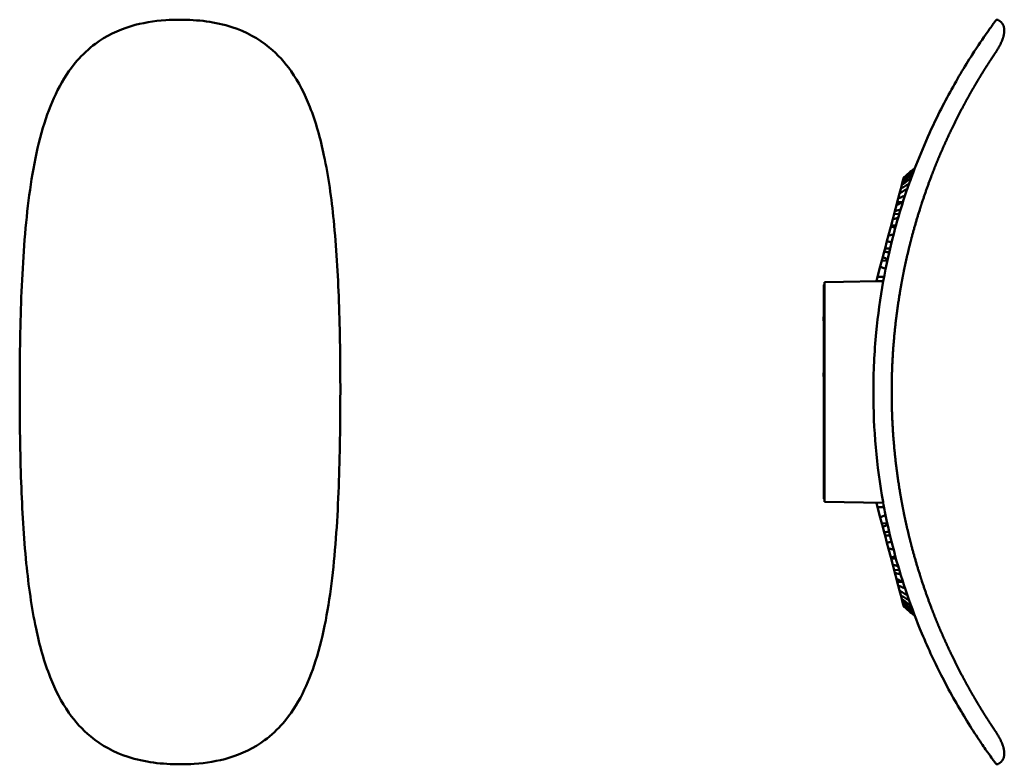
# Model space of a CAD drawing. Header units: millimetres. Extents: x 393 to 1646, y 391 to 1072.
# Tile 1 of 9: x 393 to 930, y 391 to 797. Entities that reach past the tile are written whole.
import ezdxf

# ---------------------------------------------------------------- set-up
doc = ezdxf.new("R2010")
doc.units = ezdxf.units.MM
doc.header["$LTSCALE"] = 4
doc.layers.add('Visibile (ISO)', color=7, linetype='Continuous', lineweight=50)

msp = doc.modelspace()

# ---------------------------------------------------------------- linework, layer by layer
at = {"layer": 'Visibile (ISO)'}
for p, q in [((927.92, 796.39), (927.12, 796.98)), ((874.77, 708.63), (875.1, 709.88)), ((875.3, 710.65), (875.1, 709.88)), ((875.3, 710.65), (875.41, 711.07)), ((873.8, 704.94), (873.33, 703.14)), ((873.8, 704.94), (874.34, 707.01)), ((874.39, 707.21), (874.34, 707.01)), ((874.77, 708.63), (874.39, 707.21)), ((874.39, 707.21), (874.61, 707.21)), ((872.39, 699.59), (871.89, 697.68)), ((872.39, 699.59), (873.13, 702.37)), ((873.33, 703.14), (873.13, 702.37)), ((873.33, 703.14), (874.37, 703.12)), ((870.6, 692.77), (871.46, 696.04)), ((871.89, 697.68), (871.46, 696.04)), ((871.89, 697.68), (874.85, 697.54)), ((868.52, 684.82), (869.43, 688.31)), ((870.19, 691.2), (869.43, 688.31)), ((870.6, 692.77), (870.19, 691.2)), ((870.19, 691.2), (872.96, 690.99)), ((868.34, 684.14), (867.17, 679.67)), ((868.52, 684.82), (868.34, 684.14)), ((868.34, 684.14), (870.93, 683.86)), ((866.27, 676.26), (867.16, 679.65)), ((867.17, 679.67), (867.16, 679.65)), ((867.17, 679.67), (869.83, 679.76)), ((865.25, 672.36), (864.81, 670.7)), ((866.27, 676.26), (865.25, 672.36)), ((865.25, 672.36), (868, 672.36)), ((864.02, 667.66), (863.49, 665.68)), ((864.02, 667.66), (864.81, 670.7)), ((861.18, 656.87), (862.65, 662.45)), ((863.49, 665.68), (862.65, 662.45)), ((863.49, 665.68), (866.47, 665.57)), ((860.56, 654.5), (861.18, 656.87)), ((831.83, 652.09), (831.83, 642.15)), ((831.83, 652.09), (831.83, 652.09)), ((832.13, 654), (842.5, 654.18)), ((832.13, 654), (832.13, 654)), ((832.13, 634), (832.13, 654)), ((842.5, 654.18), (860.56, 654.5)), ((831.83, 642.15), (831.83, 638.23)), ((831.63, 634.98), (831.83, 635.18)), ((831.63, 632.93), (831.63, 634.98)), ((831.83, 638.23), (831.83, 634.1)), ((831.83, 634.1), (831.83, 554.1)), ((831.63, 632.93), (831.83, 632.73)), ((832.13, 634), (832.13, 554)), ((831.63, 604.5), (831.83, 604.7)), ((831.63, 602.45), (831.63, 604.5)), ((831.63, 602.45), (831.83, 602.25)), ((831.83, 549.97), (831.83, 554.1)), ((832.13, 534), (832.13, 554)), ((831.83, 549.97), (831.83, 546.05)), ((831.83, 546.05), (831.83, 536.11)), ((832.13, 534), (864.29, 533.44)), ((861.18, 531.13), (860.56, 533.5)), ((862.65, 525.55), (861.18, 531.13)), ((862.65, 525.55), (863.49, 522.32)), ((863.49, 522.32), (866.47, 522.43)), ((863.49, 522.32), (864.02, 520.34)), ((864.81, 517.3), (864.02, 520.34)), ((864.81, 517.3), (865.25, 515.64)), ((865.25, 515.64), (866.27, 511.74)), ((865.25, 515.64), (868, 515.64)), ((867.16, 508.35), (866.27, 511.74)), ((867.16, 508.35), (867.17, 508.33)), ((867.17, 508.33), (868.34, 503.86)), ((867.17, 508.33), (869.83, 508.24)), ((868.34, 503.86), (870.93, 504.14)), ((868.34, 503.86), (868.52, 503.18)), ((869.43, 499.69), (868.52, 503.18)), ((869.43, 499.69), (870.19, 496.8)), ((870.19, 496.8), (872.96, 497.01)), ((870.19, 496.8), (870.6, 495.23)), ((871.46, 491.96), (870.6, 495.23)), ((871.46, 491.96), (871.89, 490.32)), ((871.89, 490.32), (874.85, 490.46)), ((871.89, 490.32), (872.39, 488.41)), ((873.13, 485.63), (872.39, 488.41)), ((873.13, 485.63), (873.33, 484.86)), ((873.33, 484.86), (874.37, 484.88)), ((873.33, 484.86), (873.8, 483.06)), ((874.34, 480.99), (873.8, 483.06)), ((874.34, 480.99), (874.39, 480.79)), ((874.39, 480.79), (874.77, 479.37)), ((874.39, 480.79), (874.61, 480.79)), ((875.1, 478.12), (874.77, 479.37)), ((875.1, 478.12), (875.3, 477.35)), ((875.41, 476.93), (875.3, 477.35)), ((924.75, 394.24), (924.75, 394.24)), ((927.92, 391.61), (927.12, 391.02))]:
    msp.add_line(p, q, dxfattribs=at)
for centre, start, end in [((832.83, 652.09), 134.427, 180), ((832.83, 536.11), 180, 225.573)]:
    msp.add_arc(centre, 1, start, end, dxfattribs=at)
for points, degree, knots in [([(392.97, 594), (392.97, 611.27), (393.21, 628.59), (394.51, 662.58), (395.55, 679.36), (399.33, 711.22), (401.97, 726.51), (410.41, 753.09), (415.85, 765), (427.21, 778.14), (430.58, 781.31), (439.99, 788.25), (446.7, 791.53), (459.84, 795.45), (466.26, 796.49), (475.27, 797.1), (477.87, 797.18), (480.47, 797.18)], 3, [0, 0, 0, 0, 5.180434, 5.180434, 10.322411, 10.322411, 15.256132, 15.256132, 19.504025, 19.504025, 21.003973, 21.003973, 23.269329, 23.269329, 25.200247, 25.200247, 25.980964, 25.980964, 25.980964, 25.980964]), ([(480.47, 797.18), (490.06, 797.18), (499.9, 796.03), (516.36, 790.67), (523.41, 786.84), (533.8, 778.26), (537.75, 773.83), (545.28, 763.09), (548.6, 756.5), (554.65, 741.19), (557.11, 732.25), (561.49, 711.61), (563.13, 699.69), (565.79, 673.14), (566.63, 658.34), (567.75, 627.09), (567.97, 610.52), (567.97, 594)], 3, [0, 0, 0, 0, 2.876472, 2.876472, 5.31672, 5.31672, 7.249738, 7.249738, 9.689719, 9.689719, 12.711801, 12.711801, 16.507454, 16.507454, 21.033016, 21.033016, 25.988819, 25.988819, 25.988819, 25.988819]), ([(923.97, 794.4), (923.82, 794.19), (923.66, 793.96), (923.48, 793.72), (922.79, 792.77), (921.94, 791.58), (920.93, 790.14), (918.8, 787.11), (915.96, 782.97), (912.76, 777.97), (910.75, 774.83), (908.6, 771.36), (906.4, 767.65), (902.12, 760.41), (897.66, 752.25), (893.44, 743.6), (888.14, 732.74), (883.19, 721.11), (878.87, 709.07), (878.55, 708.17), (878.24, 707.27), (877.92, 706.37), (874.95, 697.86), (872.29, 689.15), (869.97, 680.3), (867.76, 671.83), (865.86, 663.24), (864.29, 654.56)], 3, [45.101593, 45.101593, 45.101593, 45.101593, 50.830261, 50.830261, 50.830261, 73.357247, 73.357247, 73.357247, 120.951319, 120.951319, 120.951319, 150.854592, 150.854592, 150.854592, 209.172804, 209.172804, 209.172804, 282.441426, 282.441426, 282.441426, 287.886662, 287.886662, 287.886662, 339.384934, 339.384934, 339.384934, 388.626701, 388.626701, 388.626701, 388.626701]), ([(895.4, 723.83), (897.06, 727.73), (898.78, 731.58), (900.52, 735.33), (903.01, 740.48), (905.59, 745.53), (906.34, 746.97), (907.84, 749.82), (909.33, 752.59), (910.08, 753.95), (911.19, 755.94), (912.29, 757.89), (912.66, 758.52), (913.98, 760.83), (915.28, 763.04), (916.2, 764.58), (917.37, 766.49), (918.46, 768.26), (918.71, 768.67), (920.14, 770.96), (921.41, 772.96), (922.33, 774.38), (923.11, 775.56), (923.74, 776.51)], 5, [0, 0, 0, 0, 0, 0, 33.323089, 33.323089, 33.323089, 46.697162, 46.697162, 46.697162, 60.071235, 60.071235, 60.071235, 66.647943, 66.647943, 66.647943, 84.138502, 84.138502, 84.138502, 89.456452, 89.456452, 89.456452, 114.81515, 114.81515, 114.81515, 114.81515, 114.81515, 114.81515]), ([(923.74, 776.51), (923.87, 776.7), (923.99, 776.89), (924.1, 777.06), (924.35, 777.43), (924.57, 777.76), (924.68, 777.93), (924.78, 778.08), (924.88, 778.23)], 5, [114.81515, 114.81515, 114.81515, 114.81515, 114.81515, 114.81515, 119.920876, 119.920876, 119.920876, 126.300235, 126.300235, 126.300235, 126.300235, 126.300235, 126.300235]), ([(874.49, 654.74), (874.82, 656.47), (875.15, 658.2), (875.5, 659.92), (876.87, 666.55), (878.42, 673.14), (879.65, 678), (881.81, 685.88), (884.21, 693.67), (885.18, 696.68), (887.63, 704.02), (890.29, 711.25), (891.93, 715.5), (893.63, 719.69), (895.4, 723.83)], 5, [88.013268, 88.013268, 88.013268, 88.013268, 88.013268, 88.013268, 100.692784, 100.692784, 100.692784, 136.844921, 136.844921, 136.844921, 159.771567, 159.771567, 159.771567, 193.032199, 193.032199, 193.032199, 193.032199, 193.032199, 193.032199]), ([(874.77, 708.63), (874.94, 708.75), (875.11, 708.88), (875.28, 709), (875.56, 709.21), (875.83, 709.41), (876.11, 709.62)], 3, [-2.0384568, -2.0384568, -2.0384568, -2.0384568, -1.9774342, -1.9774342, -1.9774342, -1.878964, -1.878964, -1.878964, -1.878964]), ([(876.47, 711), (876.19, 710.77), (875.9, 710.53), (875.62, 710.31), (875.45, 710.16), (875.27, 710.02), (875.1, 709.88)], 3, [-0.0993764, -0.0993764, -0.0993764, -0.0993764, 0.0254841, 0.0254841, 0.0254841, 0.1028107, 0.1028107, 0.1028107, 0.1028107]), ([(875.3, 710.65), (875.47, 710.79), (875.65, 710.93), (875.82, 711.08), (876.11, 711.31), (876.39, 711.54), (876.68, 711.77)], 3, [-2.1669729, -2.1669729, -2.1669729, -2.1669729, -2.1097708, -2.1097708, -2.1097708, -2.0171252, -2.0171252, -2.0171252, -2.0171252]), ([(875.41, 711.07), (875.58, 711.21), (875.76, 711.36), (875.94, 711.51), (876.22, 711.75), (876.51, 711.99), (876.8, 712.23)], 3, [0.1351483, 0.1351483, 0.1351483, 0.1351483, 0.1912215, 0.1912215, 0.1912215, 0.2822142, 0.2822142, 0.2822142, 0.2822142]), ([(879.5, 710.79), (878.76, 710.24), (878.01, 709.69), (877.26, 709.14), (877.18, 709.08), (877.1, 709.03), (877.03, 708.97)], 3, [-0.6581939, -0.6581939, -0.6581939, -0.6581939, -0.3709237, -0.3709237, -0.3709237, -0.3419445, -0.3419445, -0.3419445, -0.3419445]), ([(873.8, 704.94), (873.96, 705.03), (874.12, 705.13), (874.29, 705.23), (874.98, 705.65), (875.68, 706.07), (876.38, 706.5)], 3, [-1.5843809, -1.5843809, -1.5843809, -1.5843809, -1.5259554, -1.5259554, -1.5259554, -1.2801313, -1.2801313, -1.2801313, -1.2801313]), ([(875.68, 707.99), (875.41, 707.79), (875.13, 707.58), (874.85, 707.38), (874.68, 707.26), (874.51, 707.13), (874.34, 707.01)], 3, [-0.172886, -0.172886, -0.172886, -0.172886, -0.0696108, -0.0696108, -0.0696108, -0.0064134, -0.0064134, -0.0064134, -0.0064134]), ([(877.44, 705), (876.98, 704.71), (876.51, 704.42), (876.04, 704.14), (875.93, 704.07), (875.82, 704), (875.71, 703.94)], 3, [-0.5861722, -0.5861722, -0.5861722, -0.5861722, -0.405114, -0.405114, -0.405114, -0.3619405, -0.3619405, -0.3619405, -0.3619405]), ([(872.39, 699.59), (872.55, 699.66), (872.7, 699.72), (872.86, 699.79), (873.11, 699.9), (873.37, 700.01), (873.62, 700.12)], 3, [-1.5009849, -1.5009849, -1.5009849, -1.5009849, -1.4432386, -1.4432386, -1.4432386, -1.3499325, -1.3499325, -1.3499325, -1.3499325]), ([(875.71, 703.94), (875.02, 703.52), (874.32, 703.09), (873.62, 702.67), (873.45, 702.57), (873.29, 702.47), (873.13, 702.37)], 3, [-0.3619405, -0.3619405, -0.3619405, -0.3619405, -0.0963528, -0.0963528, -0.0963528, -0.0344603, -0.0344603, -0.0344603, -0.0344603]), ([(872.69, 696.59), (872.44, 696.47), (872.19, 696.36), (871.93, 696.25), (871.78, 696.18), (871.62, 696.11), (871.46, 696.04)], 3, [-0.220117, -0.220117, -0.220117, -0.220117, -0.1220804, -0.1220804, -0.1220804, -0.0619337, -0.0619337, -0.0619337, -0.0619337]), ([(875, 697.61), (874.79, 697.52), (874.59, 697.43), (874.38, 697.34), (874.23, 697.27), (874.07, 697.2), (873.92, 697.13)], 3, [-0.5198808, -0.5198808, -0.5198808, -0.5198808, -0.4395569, -0.4395569, -0.4395569, -0.3794178, -0.3794178, -0.3794178, -0.3794178]), ([(870.59, 688.59), (870.35, 688.53), (870.12, 688.47), (869.88, 688.42), (869.73, 688.38), (869.58, 688.34), (869.43, 688.31)], 3, [-0.2329202, -0.2329202, -0.2329202, -0.2329202, -0.1377645, -0.1377645, -0.1377645, -0.0792873, -0.0792873, -0.0792873, -0.0792873]), ([(870.6, 692.77), (870.75, 692.8), (870.9, 692.83), (871.04, 692.87), (871.28, 692.92), (871.52, 692.98), (871.76, 693.03)], 3, [-1.3964744, -1.3964744, -1.3964744, -1.3964744, -1.3409753, -1.3409753, -1.3409753, -1.2511285, -1.2511285, -1.2511285, -1.2511285]), ([(868.52, 684.82), (868.66, 684.82), (868.79, 684.82), (868.93, 684.83), (869.16, 684.83), (869.38, 684.83), (869.61, 684.83)], 3, [-1.373798, -1.373798, -1.373798, -1.373798, -1.3169402, -1.3169402, -1.3169402, -1.2247655, -1.2247655, -1.2247655, -1.2247655]), ([(868.25, 679.68), (868.03, 679.67), (867.8, 679.67), (867.58, 679.66), (867.44, 679.65), (867.3, 679.65), (867.16, 679.65)], 3, [-0.2309559, -0.2309559, -0.2309559, -0.2309559, -0.1395605, -0.1395605, -0.1395605, -0.0834224, -0.0834224, -0.0834224, -0.0834224]), ([(869.35, 679.71), (869.32, 679.71), (869.29, 679.71), (869.26, 679.71), (868.93, 679.7), (868.59, 679.69), (868.25, 679.68)], 3, [-0.3791092, -0.3791092, -0.3791092, -0.3791092, -0.367619, -0.367619, -0.367619, -0.2309559, -0.2309559, -0.2309559, -0.2309559]), ([(866.27, 676.26), (866.4, 676.23), (866.53, 676.2), (866.66, 676.17), (866.83, 676.13), (867, 676.09), (867.21, 676.04), (867.25, 676.03), (867.29, 676.02)], 3, [-1.3143642, -1.3143642, -1.3143642, -1.3143642, -1.2594837, -1.2594837, -1.2594837, -1.1885545, -1.1885545, -1.1705194, -1.1705194, -1.1705194, -1.1705194]), ([(864.02, 667.66), (864.14, 667.61), (864.26, 667.55), (864.38, 667.49), (864.58, 667.39), (864.78, 667.29), (864.98, 667.2)], 3, [-1.267514, -1.267514, -1.267514, -1.267514, -1.2166506, -1.2166506, -1.2166506, -1.1345063, -1.1345063, -1.1345063, -1.1345063]), ([(865.84, 670.48), (865.63, 670.53), (865.42, 670.57), (865.2, 670.62), (865.07, 670.64), (864.94, 670.67), (864.81, 670.7)], 3, [-0.2109891, -0.2109891, -0.2109891, -0.2109891, -0.1226007, -0.1226007, -0.1226007, -0.0682733, -0.0682733, -0.0682733, -0.0682733]), ([(867.48, 670.14), (867.29, 670.18), (867.11, 670.22), (866.92, 670.26), (866.9, 670.26), (866.89, 670.26), (866.87, 670.27)], 3, [-0.43944839, -0.43944839, -0.43944839, -0.43944839, -0.36091754, -0.36091754, -0.36091754, -0.35407514, -0.35407514, -0.35407514, -0.35407514]), ([(863.62, 662.01), (863.42, 662.1), (863.22, 662.2), (863.02, 662.29), (862.89, 662.34), (862.77, 662.4), (862.65, 662.45)], 3, [-0.2024244, -0.2024244, -0.2024244, -0.2024244, -0.117011, -0.117011, -0.117011, -0.0644287, -0.0644287, -0.0644287, -0.0644287]), ([(862.27, 656.88), (862.06, 656.88), (861.83, 656.87), (861.6, 656.87), (861.46, 656.87), (861.32, 656.87), (861.18, 656.87)], 3, [1.6190598, 1.6190598, 1.6190598, 1.6190598, 1.7802347, 1.7802347, 1.7802347, 1.8743985, 1.8743985, 1.8743985, 1.8743985]), ([(864.29, 654.56), (862.62, 645.28), (861.32, 635.89), (860.42, 626.44), (859.39, 615.69), (858.87, 604.86), (858.87, 594)], 3, [388.626701, 388.626701, 388.626701, 388.626701, 441.305954, 441.305954, 441.305954, 501.293859, 501.293859, 501.293859, 501.293859]), ([(860.56, 654.5), (860.7, 654.5), (860.84, 654.5), (860.98, 654.5), (861.2, 654.51), (861.43, 654.51), (861.65, 654.52), (861.98, 654.52), (862.36, 654.53), (862.74, 654.53)], 3, [-1.6563174, -1.6563174, -1.6563174, -1.6563174, -1.5950032, -1.5950032, -1.5950032, -1.494527, -1.494527, -1.494527, -1.3472164, -1.3472164, -1.3472164, -1.3472164]), ([(862.74, 654.53), (863.15, 654.54), (863.56, 654.55), (864.04, 654.56), (864.17, 654.56), (864.29, 654.56)], 3, [-1.3472164, -1.3472164, -1.3472164, -1.3472164, -1.1880335, -1.1880335, -1.1305062, -1.1305062, -1.1305062, -1.1305062]), ([(868.87, 594), (868.87, 604.54), (869.29, 615.07), (870.13, 625.58), (871.45, 636.62), (873.24, 647.57), (873.33, 648.14), (873.43, 648.71), (873.52, 649.28)], 5, [0, 0, 0, 0, 0, 0, 75.871215, 75.871215, 75.871215, 80.016634, 80.016634, 80.016634, 80.016634, 80.016634, 80.016634]), ([(480.47, 390.82), (470.88, 390.82), (461.04, 391.97), (444.58, 397.33), (437.53, 401.16), (427.14, 409.74), (423.19, 414.17), (415.66, 424.92), (412.35, 431.51), (406.3, 446.82), (403.83, 455.76), (399.45, 476.41), (397.81, 488.33), (395.15, 514.88), (394.31, 529.68), (393.19, 560.93), (392.97, 577.49), (392.97, 594)], 3, [0, 0, 0, 0, 2.877647, 2.877647, 5.317592, 5.317592, 7.250702, 7.250702, 9.691141, 9.691141, 12.713433, 12.713433, 16.509494, 16.509494, 21.035151, 21.035151, 25.988809, 25.988809, 25.988809, 25.988809]), ([(567.97, 594), (567.97, 576.73), (567.73, 559.41), (566.44, 525.42), (565.4, 508.64), (561.62, 476.78), (558.98, 461.49), (550.54, 434.91), (545.1, 423), (533.74, 409.86), (530.37, 406.68), (520.95, 399.75), (514.24, 396.47), (501.11, 392.55), (494.69, 391.51), (485.68, 390.9), (483.08, 390.82), (480.47, 390.82)], 3, [0, 0, 0, 0, 5.180435, 5.180435, 10.322415, 10.322415, 15.256312, 15.256312, 19.504461, 19.504461, 21.004265, 21.004265, 23.26963, 23.26963, 25.200489, 25.200489, 25.980952, 25.980952, 25.980952, 25.980952]), ([(858.87, 594), (858.87, 573.75), (860.68, 553.63), (864.2, 533.97), (864.23, 533.8), (864.26, 533.62), (864.29, 533.44)], 3, [0, 0, 0, 0, 94.583215, 94.583215, 94.583215, 95.444984, 95.444984, 95.444984, 95.444984]), ([(868.87, 594), (868.87, 583.46), (869.29, 572.93), (870.13, 562.42), (871.45, 551.38), (873.24, 540.42), (873.33, 539.86), (873.43, 539.29), (873.52, 538.72)], 5, [0, 0, 0, 0, 0, 0, 75.871215, 75.871215, 75.871215, 80.018323, 80.018323, 80.018323, 80.018323, 80.018323, 80.018323]), ([(864.29, 533.44), (864.75, 530.9), (865.24, 528.37), (865.75, 525.85), (868.7, 511.39), (872.58, 497.21), (877.25, 483.57), (879.75, 476.28), (882.47, 469.14), (885.37, 462.22), (888.89, 453.81), (892.68, 445.72), (896.59, 438.12), (901.07, 429.4), (905.71, 421.34), (909.96, 414.47), (912.29, 410.71), (914.5, 407.31), (916.46, 404.37), (918.27, 401.67), (919.87, 399.35), (921.19, 397.48), (922.34, 395.86), (923.26, 394.58), (923.97, 393.6)], 3, [95.444984, 95.444984, 95.444984, 95.444984, 107.657243, 107.657243, 107.657243, 177.765877, 177.765877, 177.765877, 215.223639, 215.223639, 215.223639, 260.740856, 260.740856, 260.740856, 313.026173, 313.026173, 313.026173, 341.665546, 341.665546, 341.665546, 368.058841, 368.058841, 368.058841, 390.94508, 390.94508, 390.94508, 390.94508]), ([(874.49, 533.26), (874.82, 531.53), (875.15, 529.8), (875.5, 528.08), (876.87, 521.45), (878.42, 514.86), (879.65, 510), (881.81, 502.12), (884.21, 494.33), (885.18, 491.32), (887.63, 483.98), (890.29, 476.75), (891.93, 472.5), (893.63, 468.31), (895.4, 464.17)], 5, [88.014966, 88.014966, 88.014966, 88.014966, 88.014966, 88.014966, 100.692784, 100.692784, 100.692784, 136.844921, 136.844921, 136.844921, 159.771567, 159.771567, 159.771567, 193.032199, 193.032199, 193.032199, 193.032199, 193.032199, 193.032199]), ([(861.18, 531.13), (861.32, 531.13), (861.46, 531.13), (861.6, 531.13), (861.84, 531.13), (862.06, 531.12), (862.27, 531.12)], 3, [-0.0223667, -0.0223667, -0.0223667, -0.0223667, 0.0434332, 0.0434332, 0.0434332, 0.1580232, 0.1580232, 0.1580232, 0.1580232]), ([(863.36, 531.11), (863.76, 531.1), (864.18, 531.1), (864.69, 531.1), (864.71, 531.09), (864.73, 531.09)], 3, [0.3663068, 0.3663068, 0.3663068, 0.3663068, 0.6035314, 0.6035314, 0.6126635, 0.6126635, 0.6126635, 0.6126635]), ([(863.62, 525.99), (863.42, 525.9), (863.22, 525.8), (863.02, 525.71), (862.89, 525.66), (862.77, 525.6), (862.65, 525.55)], 3, [-0.2024244, -0.2024244, -0.2024244, -0.2024244, -0.117011, -0.117011, -0.117011, -0.0644287, -0.0644287, -0.0644287, -0.0644287]), ([(864.02, 520.34), (864.14, 520.39), (864.26, 520.45), (864.38, 520.51), (864.58, 520.61), (864.78, 520.71), (864.98, 520.8)], 3, [-1.267514, -1.267514, -1.267514, -1.267514, -1.2166506, -1.2166506, -1.2166506, -1.1345063, -1.1345063, -1.1345063, -1.1345063]), ([(865.84, 517.52), (865.63, 517.47), (865.42, 517.43), (865.2, 517.38), (865.07, 517.36), (864.94, 517.33), (864.81, 517.3)], 3, [-0.2109891, -0.2109891, -0.2109891, -0.2109891, -0.1226007, -0.1226007, -0.1226007, -0.0682733, -0.0682733, -0.0682733, -0.0682733]), ([(867.48, 517.86), (867.29, 517.82), (867.11, 517.78), (866.92, 517.74), (866.9, 517.74), (866.89, 517.74), (866.87, 517.73)], 3, [-0.43944997, -0.43944997, -0.43944997, -0.43944997, -0.36091754, -0.36091754, -0.36091754, -0.35407514, -0.35407514, -0.35407514, -0.35407514]), ([(866.27, 511.74), (866.4, 511.77), (866.53, 511.8), (866.66, 511.83), (866.83, 511.87), (867, 511.91), (867.21, 511.96), (867.25, 511.97), (867.29, 511.98)], 3, [-1.3143642, -1.3143642, -1.3143642, -1.3143642, -1.2594837, -1.2594837, -1.2594837, -1.1885545, -1.1885545, -1.1705194, -1.1705194, -1.1705194, -1.1705194]), ([(868.25, 508.32), (868.03, 508.33), (867.8, 508.33), (867.58, 508.34), (867.44, 508.35), (867.3, 508.35), (867.16, 508.35)], 3, [-0.2309559, -0.2309559, -0.2309559, -0.2309559, -0.1395605, -0.1395605, -0.1395605, -0.0834224, -0.0834224, -0.0834224, -0.0834224]), ([(869.35, 508.29), (869.32, 508.29), (869.29, 508.29), (869.26, 508.29), (868.93, 508.3), (868.59, 508.31), (868.25, 508.32)], 3, [-0.3791092, -0.3791092, -0.3791092, -0.3791092, -0.367619, -0.367619, -0.367619, -0.2309559, -0.2309559, -0.2309559, -0.2309559]), ([(868.52, 503.18), (868.66, 503.18), (868.79, 503.18), (868.93, 503.17), (869.16, 503.17), (869.38, 503.17), (869.61, 503.17)], 3, [-1.373798, -1.373798, -1.373798, -1.373798, -1.3169402, -1.3169402, -1.3169402, -1.2247655, -1.2247655, -1.2247655, -1.2247655]), ([(870.59, 499.41), (870.35, 499.47), (870.12, 499.53), (869.88, 499.58), (869.73, 499.62), (869.58, 499.66), (869.43, 499.69)], 3, [-0.2329202, -0.2329202, -0.2329202, -0.2329202, -0.1377645, -0.1377645, -0.1377645, -0.0792873, -0.0792873, -0.0792873, -0.0792873]), ([(870.6, 495.23), (870.75, 495.2), (870.9, 495.17), (871.04, 495.13), (871.28, 495.08), (871.52, 495.02), (871.76, 494.97)], 3, [-1.3964744, -1.3964744, -1.3964744, -1.3964744, -1.3409753, -1.3409753, -1.3409753, -1.2511285, -1.2511285, -1.2511285, -1.2511285]), ([(872.69, 491.41), (872.44, 491.53), (872.19, 491.64), (871.93, 491.75), (871.78, 491.82), (871.62, 491.89), (871.46, 491.96)], 3, [-0.220117, -0.220117, -0.220117, -0.220117, -0.1220804, -0.1220804, -0.1220804, -0.0619337, -0.0619337, -0.0619337, -0.0619337]), ([(875, 490.39), (874.79, 490.48), (874.59, 490.57), (874.38, 490.66), (874.23, 490.73), (874.07, 490.8), (873.92, 490.87)], 3, [-0.5198544, -0.5198544, -0.5198544, -0.5198544, -0.4395569, -0.4395569, -0.4395569, -0.3794178, -0.3794178, -0.3794178, -0.3794178]), ([(872.39, 488.41), (872.55, 488.34), (872.7, 488.28), (872.86, 488.21), (873.11, 488.1), (873.37, 487.99), (873.62, 487.88)], 3, [-1.5009849, -1.5009849, -1.5009849, -1.5009849, -1.4432386, -1.4432386, -1.4432386, -1.3499325, -1.3499325, -1.3499325, -1.3499325]), ([(875.71, 484.06), (875.02, 484.48), (874.32, 484.91), (873.62, 485.33), (873.45, 485.43), (873.29, 485.53), (873.13, 485.63)], 3, [-0.3619405, -0.3619405, -0.3619405, -0.3619405, -0.0963528, -0.0963528, -0.0963528, -0.0344603, -0.0344603, -0.0344603, -0.0344603]), ([(877.44, 483), (876.98, 483.29), (876.51, 483.58), (876.04, 483.86), (875.93, 483.93), (875.82, 484), (875.71, 484.06)], 3, [-0.5861533, -0.5861533, -0.5861533, -0.5861533, -0.405114, -0.405114, -0.405114, -0.3619405, -0.3619405, -0.3619405, -0.3619405]), ([(873.8, 483.06), (873.96, 482.97), (874.12, 482.87), (874.29, 482.77), (874.98, 482.35), (875.68, 481.93), (876.38, 481.5)], 3, [-1.5843809, -1.5843809, -1.5843809, -1.5843809, -1.5259554, -1.5259554, -1.5259554, -1.2801313, -1.2801313, -1.2801313, -1.2801313]), ([(875.68, 480.01), (875.41, 480.21), (875.13, 480.42), (874.85, 480.62), (874.68, 480.74), (874.51, 480.87), (874.34, 480.99)], 3, [-0.172886, -0.172886, -0.172886, -0.172886, -0.0696108, -0.0696108, -0.0696108, -0.0064134, -0.0064134, -0.0064134, -0.0064134]), ([(874.77, 479.37), (874.94, 479.25), (875.11, 479.12), (875.28, 479), (875.56, 478.79), (875.83, 478.59), (876.11, 478.38)], 3, [-2.0384568, -2.0384568, -2.0384568, -2.0384568, -1.9774342, -1.9774342, -1.9774342, -1.878964, -1.878964, -1.878964, -1.878964]), ([(879.5, 477.21), (878.76, 477.76), (878.01, 478.31), (877.26, 478.86), (877.18, 478.92), (877.1, 478.97), (877.03, 479.03)], 3, [-0.6581862, -0.6581862, -0.6581862, -0.6581862, -0.3709237, -0.3709237, -0.3709237, -0.3419445, -0.3419445, -0.3419445, -0.3419445]), ([(876.47, 477), (876.19, 477.23), (875.9, 477.47), (875.62, 477.69), (875.45, 477.84), (875.27, 477.98), (875.1, 478.12)], 3, [-0.0993764, -0.0993764, -0.0993764, -0.0993764, 0.0254841, 0.0254841, 0.0254841, 0.1028107, 0.1028107, 0.1028107, 0.1028107]), ([(875.3, 477.35), (875.47, 477.21), (875.65, 477.07), (875.82, 476.92), (876.11, 476.69), (876.39, 476.46), (876.68, 476.23)], 3, [-2.1669729, -2.1669729, -2.1669729, -2.1669729, -2.1097708, -2.1097708, -2.1097708, -2.0171252, -2.0171252, -2.0171252, -2.0171252]), ([(875.41, 476.93), (875.58, 476.79), (875.76, 476.64), (875.94, 476.49), (876.22, 476.25), (876.51, 476.01), (876.8, 475.77)], 3, [0.1351483, 0.1351483, 0.1351483, 0.1351483, 0.1912215, 0.1912215, 0.1912215, 0.2822142, 0.2822142, 0.2822142, 0.2822142]), ([(895.4, 464.17), (897.06, 460.27), (898.78, 456.42), (900.52, 452.67), (903.01, 447.52), (905.59, 442.47), (906.34, 441.03), (907.84, 438.18), (909.33, 435.41), (910.08, 434.05), (911.19, 432.06), (912.29, 430.11), (912.66, 429.48), (913.98, 427.17), (915.28, 424.96), (916.2, 423.42), (917.37, 421.51), (918.46, 419.74), (918.71, 419.33), (920.14, 417.04), (921.41, 415.04), (922.33, 413.62), (923.11, 412.44), (923.74, 411.49)], 5, [0, 0, 0, 0, 0, 0, 33.323089, 33.323089, 33.323089, 46.697162, 46.697162, 46.697162, 60.071235, 60.071235, 60.071235, 66.647943, 66.647943, 66.647943, 84.138502, 84.138502, 84.138502, 89.456452, 89.456452, 89.456452, 114.816549, 114.816549, 114.816549, 114.816549, 114.816549, 114.816549]), ([(923.74, 411.49), (923.87, 411.3), (923.99, 411.11), (924.1, 410.94), (924.35, 410.57), (924.57, 410.24), (924.68, 410.07), (924.78, 409.92), (924.88, 409.77)], 5, [114.816549, 114.816549, 114.816549, 114.816549, 114.816549, 114.816549, 119.920876, 119.920876, 119.920876, 126.300235, 126.300235, 126.300235, 126.300235, 126.300235, 126.300235]), ([(925.05, 392.13), (925.15, 391.98), (925.25, 391.86), (925.32, 391.75), (925.59, 391.39), (925.72, 391.22), (925.72, 391.22)], 3, [405.472287, 405.472287, 405.472287, 405.472287, 411.02594, 411.02594, 411.02594, 429.909841, 429.909841, 429.909841, 429.909841])]:
    msp.add_open_spline(points, degree=degree, knots=knots, dxfattribs=at)
for points, degree in [([(925.05, 795.88), (924.78, 795.5), (924.42, 795.02), (923.97, 794.4)], 3), ([(925.72, 796.78), (925.72, 796.78), (925.5, 796.49), (925.05, 795.88)], 3), ([(927.92, 796.39), (930.67, 794.34), (931.39, 791.22), (930.06, 787.02), (928.15, 783.07), (925.65, 779.38)], 5), ([(925.72, 796.78), (925.9, 797.03), (926.19, 797.21), (926.54, 797.26), (926.86, 797.17), (927.12, 796.98)], 5), ([(924.88, 778.23), (925.21, 778.72), (925.44, 779.06), (925.59, 779.28), (925.65, 779.38), (925.65, 779.38)], 5), ([(878.06, 712.9), (879.14, 713.78), (880.21, 714.65), (881.26, 715.51)], 3), ([(878.19, 713.39), (879.3, 714.32), (880.42, 715.25), (881.51, 716.16)], 3), ([(876.11, 709.62), (876.56, 709.95), (877.01, 710.28), (877.46, 710.61)], 3), ([(877.85, 712.12), (877.39, 711.74), (876.93, 711.37), (876.47, 711)], 3), ([(876.68, 711.77), (877.14, 712.15), (877.6, 712.53), (878.06, 712.9)], 3), ([(876.8, 712.23), (877.26, 712.61), (877.72, 713), (878.19, 713.39)], 3), ([(877.46, 710.61), (878.36, 711.27), (879.27, 711.94), (880.16, 712.61)], 3), ([(880.92, 714.61), (879.9, 713.78), (878.87, 712.94), (877.85, 712.12)], 3), ([(877.03, 708.97), (876.58, 708.65), (876.14, 708.32), (875.68, 707.99)], 3), ([(876.38, 706.5), (877.05, 706.91), (877.73, 707.32), (878.4, 707.73)], 3), ([(873.62, 700.12), (874.03, 700.3), (874.44, 700.48), (874.85, 700.66)], 3), ([(874.85, 700.66), (875.29, 700.85), (875.73, 701.04), (876.18, 701.24)], 3), ([(871.76, 693.03), (872.14, 693.12), (872.53, 693.21), (872.92, 693.3)], 3), ([(873.92, 697.13), (873.51, 696.95), (873.1, 696.77), (872.69, 696.59)], 3), ([(872.92, 693.3), (873.18, 693.37), (873.45, 693.43), (873.71, 693.49)], 3), ([(871.76, 688.88), (871.37, 688.79), (870.98, 688.69), (870.59, 688.59)], 3), ([(872.39, 689.04), (872.18, 688.99), (871.97, 688.94), (871.76, 688.88)], 3), ([(869.61, 684.83), (869.97, 684.83), (870.33, 684.83), (870.69, 684.83)], 3), ([(870.69, 684.83), (870.86, 684.84), (871.03, 684.84), (871.2, 684.84)], 3), ([(869.82, 679.72), (869.67, 679.72), (869.51, 679.71), (869.35, 679.71)], 3), ([(867.29, 676.02), (867.63, 675.94), (867.97, 675.86), (868.32, 675.77)], 3), ([(868.32, 675.77), (868.48, 675.74), (868.64, 675.7), (868.8, 675.66)], 3), ([(864.98, 667.2), (865.3, 667.04), (865.62, 666.89), (865.94, 666.73)], 3), ([(866.87, 670.27), (866.53, 670.34), (866.18, 670.41), (865.84, 670.48)], 3), ([(865.94, 666.73), (866.18, 666.61), (866.41, 666.5), (866.65, 666.39)], 3), ([(864.59, 661.57), (864.26, 661.72), (863.94, 661.86), (863.62, 662.01)], 3), ([(865.55, 661.13), (865.23, 661.27), (864.91, 661.42), (864.59, 661.57)], 3), ([(863.36, 656.89), (863, 656.89), (862.65, 656.88), (862.27, 656.88)], 3), ([(864.73, 656.91), (864.23, 656.9), (863.79, 656.9), (863.36, 656.89)], 3), ([(873.52, 649.28), (873.71, 650.37), (873.9, 651.46), (874.09, 652.56), (874.29, 653.65), (874.49, 654.74)], 5), ([(873.52, 538.72), (873.71, 537.63), (873.9, 536.53), (874.09, 535.44), (874.29, 534.35), (874.49, 533.26)], 5), ([(862.27, 531.12), (862.66, 531.12), (863, 531.11), (863.36, 531.11)], 3), ([(865.55, 526.87), (865.23, 526.73), (864.91, 526.58), (864.59, 526.43)], 3), ([(864.59, 526.43), (864.26, 526.28), (863.94, 526.14), (863.62, 525.99)], 3), ([(864.98, 520.8), (865.3, 520.96), (865.62, 521.11), (865.94, 521.27)], 3), ([(865.94, 521.27), (866.18, 521.39), (866.41, 521.5), (866.65, 521.61)], 3), ([(866.87, 517.73), (866.53, 517.66), (866.18, 517.59), (865.84, 517.52)], 3), ([(867.29, 511.98), (867.63, 512.06), (867.97, 512.14), (868.32, 512.23)], 3), ([(868.32, 512.23), (868.48, 512.26), (868.64, 512.3), (868.8, 512.34)], 3), ([(869.82, 508.28), (869.67, 508.28), (869.51, 508.29), (869.35, 508.29)], 3), ([(869.61, 503.17), (869.97, 503.17), (870.33, 503.17), (870.69, 503.17)], 3), ([(870.69, 503.17), (870.86, 503.16), (871.03, 503.16), (871.2, 503.16)], 3), ([(871.76, 499.12), (871.37, 499.21), (870.98, 499.31), (870.59, 499.41)], 3), ([(872.39, 498.96), (872.18, 499.01), (871.97, 499.06), (871.76, 499.12)], 3), ([(871.76, 494.97), (872.14, 494.88), (872.53, 494.79), (872.92, 494.7)], 3), ([(872.92, 494.7), (873.18, 494.63), (873.45, 494.57), (873.71, 494.51)], 3), ([(873.92, 490.87), (873.51, 491.05), (873.1, 491.23), (872.69, 491.41)], 3), ([(873.62, 487.88), (874.03, 487.7), (874.44, 487.52), (874.85, 487.34)], 3), ([(874.85, 487.34), (875.29, 487.15), (875.73, 486.96), (876.17, 486.76)], 3), ([(877.03, 479.03), (876.58, 479.35), (876.14, 479.68), (875.68, 480.01)], 3), ([(876.11, 478.38), (876.56, 478.05), (877.01, 477.72), (877.46, 477.39)], 3), ([(876.38, 481.5), (877.05, 481.09), (877.73, 480.68), (878.4, 480.27)], 3), ([(877.85, 475.88), (877.39, 476.26), (876.93, 476.63), (876.47, 477)], 3), ([(876.68, 476.23), (877.14, 475.85), (877.6, 475.47), (878.06, 475.1)], 3), ([(876.8, 475.77), (877.26, 475.39), (877.72, 475), (878.19, 474.61)], 3), ([(877.46, 477.39), (878.36, 476.73), (879.27, 476.06), (880.16, 475.39)], 3), ([(880.92, 473.39), (879.9, 474.22), (878.87, 475.06), (877.85, 475.88)], 3), ([(878.06, 475.1), (879.14, 474.22), (880.21, 473.35), (881.26, 472.49)], 3), ([(878.19, 474.61), (879.3, 473.68), (880.42, 472.75), (881.51, 471.84)], 3), ([(924.88, 409.77), (925.21, 409.28), (925.44, 408.94), (925.59, 408.72), (925.65, 408.62), (925.65, 408.62)], 5), ([(927.92, 391.61), (930.67, 393.66), (931.39, 396.78), (930.06, 400.98), (928.15, 404.93), (925.65, 408.62)], 5), ([(923.97, 393.6), (924.42, 392.99), (924.78, 392.5), (925.05, 392.13)], 3), ([(925.72, 391.22), (925.9, 390.97), (926.19, 390.79), (926.54, 390.74), (926.86, 390.83), (927.12, 391.02)], 5)]:
    msp.add_open_spline(points, degree=degree, dxfattribs=at)

doc.saveas('drawing.dxf')
